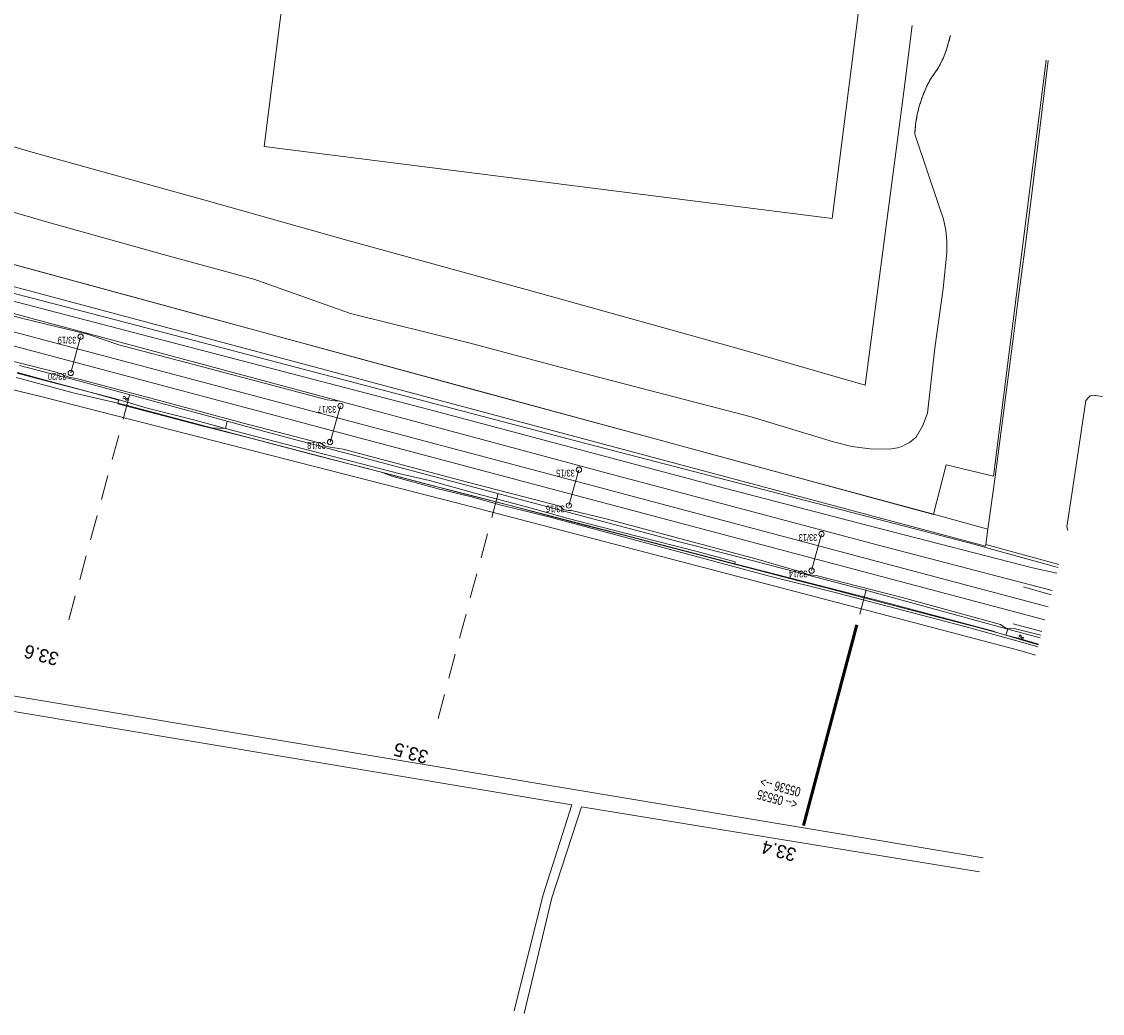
# Model space of a CAD drawing. Header units: metres. Extents: x 177050 to 178939, y 386242 to 386919.
# Tile 18 of 18: x 178655 to 178939, y 386242 to 386503. Entities that reach past the tile are written whole.
import ezdxf

# ---------------------------------------------------------------- set-up
doc = ezdxf.new("R2010")
doc.units = ezdxf.units.M
doc.header["$MEASUREMENT"] = 0
doc.linetypes.add('DGN Style 2', pattern=[10.930399, 6.558239, -4.37216])
for name, color, linetype, lineweight in [('Level 1', 7, 'Continuous', 0), ('Level 10', 7, 'Continuous', 0), ('Level 11', 7, 'Continuous', 0), ('Level 2', 7, 'Continuous', 0), ('Level 3', 7, 'Continuous', 0), ('Level 4', 7, 'Continuous', 0), ('Level 51', 7, 'Continuous', 0), ('Level 7', 7, 'Continuous', 0), ('Level 9', 7, 'Continuous', 0)]:
    doc.layers.add(name, color=color, linetype=linetype, lineweight=lineweight)
doc.styles.add('Style-ENGINEERING', font='ENGINEERING.shx')
doc.styles.add('Style-FANCY', font='FANCY.shx')

# ---------------------------------------------------------------- blocks, each defined once
blk = doc.blocks.new('022')
at = {"layer": 'Level 51', "color": 7, "linetype": 'Continuous', "lineweight": 0}
blk.add_circle((0, 0), 0.7, dxfattribs=at)
blk = doc.blocks.new('007')
at = {"layer": 'Level 11', "color": 150, "linetype": 'Continuous', "lineweight": 0}
for centre, start, end in [((0.75, -0.4), 28.07249, 151.92751), ((0.75, -1.3), 28.07249, 151.92751), ((2.25, 0.4), 208.07249, 331.92751), ((2.25, -0.5), 208.07249, 331.92751)]:
    blk.add_arc(centre, 0.85, start, end, dxfattribs=at)

msp = doc.modelspace()

# ---------------------------------------------------------------- linework, layer by layer
at = {"layer": 'Level 1', "linetype": 'Continuous', "lineweight": 13, "flags": 128}
for points in [[(178924.806, 386349), (178883.939, 386359.862), (178789.488, 386385.042), (178650.786, 386421.814), (178300.291, 386515.032), (177952.563, 386607.514)], [(178923.932, 386345.617), (178789.576, 386381.316), (178542.27, 386447.026), (178266.985, 386520.332), (178071.45, 386572.173), (178007.591, 386589.22), (177951.671, 386604.064)]]:
    msp.add_lwpolyline(points, dxfattribs=at)
at = {"layer": 'Level 2', "linetype": 'Continuous', "lineweight": 0, "flags": 128}
for points in [[(178670.456, 386420.026), (178667.864, 386410.503)], [(178738.795, 386401.832), (178736.033, 386392.348)], [(178801.489, 386385.072), (178798.811, 386375.662)], [(178865.249, 386368.139), (178862.643, 386358.558)], [(178925.619, 386352.147), (178918.347, 386354.301)], [(178923.143, 386342.563), (178915.682, 386344.529)]]:
    msp.add_lwpolyline(points, dxfattribs=at)
at = {"layer": 'Level 3', "linetype": 'Continuous', "lineweight": 0, "flags": 128}
for points in [[(178435.577, 386619.022), (178427.032, 386551.519), (178576.377, 386532.65), (178577.083, 386538.09), (178724.975, 386519.364), (178718.757, 386470.046), (178868.068, 386451.164), (178874.938, 386505.526)], [(178939.094, 386404.311), (178937.308, 386404.551), (178937.121, 386404.544), (178935.89, 386404.497), (178935.414, 386404.096), (178934.764, 386403.301), (178931.049, 386378.678), (178929.744, 386370.025), (178929.993, 386369.079)]]:
    msp.add_lwpolyline(points, dxfattribs=at)
at = {"layer": 'Level 4', "linetype": 'Continuous', "lineweight": 0, "flags": 128}
for points in [[(178894.697, 386373.345), (178898.01, 386386.35), (178910.51, 386383.381), (178924.283, 386492.779)], [(178513.228, 386476.978), (178719.857, 386420.798)], [(178719.857, 386420.798), (178825.716, 386392.016)], [(178653.849, 386410.62), (178661.24, 386408.616), (178672.624, 386405.523)], [(178672.624, 386405.523), (178680.553, 386403.369), (178680.279, 386402.576)], [(178680.279, 386402.576), (178680.209, 386402.374), (178692.351, 386399.241), (178702.021, 386396.711), (178714.128, 386393.601), (178723.783, 386391.089), (178733.483, 386388.588), (178741.353, 386386.547)], [(178825.716, 386392.016), (178894.677, 386373.266), (178894.697, 386373.345)], [(178741.353, 386386.547), (178745.543, 386385.461), (178752.776, 386383.573), (178762.473, 386381.037), (178767.337, 386379.781), (178776.988, 386377.304), (178783.396, 386375.633)], [(178783.396, 386375.633), (178786.665, 386374.781), (178793.909, 386372.898), (178803.596, 386370.35), (178813.265, 386367.852), (178822.913, 386365.328), (178835.022, 386362.198), (178847.134, 386359.029), (178859.204, 386355.879), (178866.441, 386353.99), (178873.739, 386352.111), (178885.836, 386348.965), (178897.916, 386345.794), (178905.136, 386343.926), (178910.003, 386342.643), (178911.633, 386342.191)], [(178911.633, 386342.191), (178913.718, 386341.613)], [(178913.718, 386341.613), (178917.191, 386340.65), (178922.269, 386339.179)]]:
    msp.add_lwpolyline(points, dxfattribs=at)
at = {"layer": 'Level 7', "linetype": 'DGN Style 2', "lineweight": 0, "flags": 128}
for points in [[(178683.343, 386404.65), (178666.669, 386342.982)], [(178780.251, 386378.815), (178763.797, 386317.19)], [(178877.022, 386353.45), (178860.547, 386291.526)]]:
    msp.add_lwpolyline(points, dxfattribs=at)
at = {"layer": 'Level 7', "linetype": 'Continuous', "lineweight": 53, "flags": 128}
msp.add_lwpolyline([(178874.576, 386344.258), (178860.547, 386291.526)], dxfattribs=at)
at = {"layer": 'Level 9', "linetype": 'Continuous', "lineweight": 0, "flags": 128}
for points in [[(178889.123, 386501.861), (178886.903, 386484.55), (178885.375, 386473.083), (178876.698, 386407.302), (178844.198, 386416.718), (178790.124, 386431.741), (178741.109, 386445.258), (178703.45, 386455.83), (178658, 386468.459), (178618.998, 386479.948), (178575.471, 386492.022), (178540.102, 386502.23), (178491.044, 386516.065), (178438.523, 386531.163), (178407.309, 386539.644), (178362.647, 386552.261), (178345.597, 386557.003), (178352.27, 386585.624), (178358.35, 386612.208), (178363, 386634.675), (178359.077, 386637.241), (178359.397, 386638.701)], [(178738.227, 386403.155), (178617.5, 386435.653), (178543.962, 386455.217), (178444.662, 386481.413), (178329.552, 386511.957), (178199.84, 386546.717), (178129.592, 386565.227)], [(178908.429, 386365.437), (178908.377, 386364.985), (178422.937, 386494.574), (178329.411, 386520.401)], [(178898.568, 386497.173), (178899.105, 386499.075)], [(178899.105, 386499.075), (178899.141, 386499.273)], [(178897.527, 386493.911), (178898.108, 386495.522)], [(178898.108, 386495.522), (178898.568, 386497.173)], [(178896.013, 386490.84), (178896.827, 386492.347)], [(178896.827, 386492.347), (178897.527, 386493.911)], [(178924.874, 386492.626), (178920.559, 386457.607), (178918.759, 386443.696), (178916.892, 386429.266), (178915.721, 386420.212), (178910.93, 386383.186), (178908.984, 386369.481)], [(178895.088, 386489.398), (178896.013, 386490.84)], [(178927.102, 386357.888), (178920.71, 386359.299), (178881.166, 386369.416), (178839.763, 386380.232), (178762.349, 386400.785), (178621.094, 386437.59), (178576.055, 386449.296), (178435.104, 386486.74)], [(178435.532, 386488.134), (178470.356, 386478.956), (178570.177, 386453.132), (178605.653, 386443.767), (178618.943, 386440.259), (178682.001, 386423.825), (178803.283, 386391.959), (178905.66, 386365.376), (178908.337, 386364.638), (178927.482, 386359.361)], [(178892.871, 386485.745), (178894.059, 386488.029)], [(178894.059, 386488.029), (178895.088, 386489.398)], [(178891.865, 386483.375), (178892.871, 386485.745)], [(178890.425, 386478.436), (178891.048, 386480.934)], [(178891.048, 386480.934), (178891.865, 386483.375)], [(178890, 386475.897), (178890.425, 386478.436)], [(178513.228, 386476.978), (178602.611, 386452.714), (178700.912, 386425.964), (178719.857, 386420.798)], [(178889.775, 386473.333), (178890, 386475.897)], [(178635.544, 386457.788), (178661.483, 386450.245), (178692.524, 386441.604), (178716.019, 386435.166), (178741.397, 386426.145), (178772.557, 386418.437), (178796.565, 386412.005), (178820.091, 386405.857), (178846.742, 386398.94), (178868.42, 386392.445), (178873.193, 386391.213), (178878.079, 386390.557), (178883.009, 386390.489), (178884.139, 386390.617), (178885.25, 386390.859), (178886.331, 386391.212), (178887.371, 386391.672), (178888.359, 386392.235), (178889.285, 386392.895), (178890.14, 386393.645), (178891.858, 386396.696), (178893.127, 386399.96), (178895.022, 386416.996), (178897.194, 386432.753), (178898.209, 386442.184), (178898.224, 386445.124), (178897.917, 386448.049), (178897.293, 386450.923), (178896.36, 386453.711), (178889.775, 386473.333)], [(178921.534, 386336.333), (178917.368, 386337.576), (178886.078, 386345.804), (178769.269, 386376.346), (178660.688, 386404.146), (178590.005, 386421.349), (178568.189, 386425.712), (178501.869, 386443.165), (178451.466, 386456.768)], [(178629.45, 386431.63), (178655.244, 386424.834), (178672.253, 386420.729), (178680.499, 386417.882), (178699.879, 386412.856), (178735.314, 386403.446), (178737.39, 386403.145), (178738.227, 386403.155)], [(178719.857, 386420.798), (178773.273, 386406.231), (178825.716, 386392.016)], [(178922.88, 386341.543), (178915.88, 386343.329), (178913.685, 386343.435), (178912.298, 386344.402), (178886.413, 386351.505), (178863.865, 386357.281), (178862.794, 386357.35), (178861.532, 386357.65), (178860.095, 386358.152), (178848, 386361.601), (178808.597, 386372.177), (178799.486, 386374.343), (178798.639, 386374.31), (178797.451, 386374.635), (178796.565, 386375.519), (178772.526, 386381.676), (178739.533, 386390.434), (178736.06, 386390.957), (178734.761, 386391.289), (178733.501, 386392.041), (178712.933, 386397.403), (178691.539, 386403.198), (178669.351, 386409.03), (178667.409, 386409.411), (178666.352, 386409.884), (178664.039, 386410.677), (178643.414, 386415.884)], [(178672.624, 386405.523), (178658.733, 386409.106), (178653.801, 386410.47)], [(178654.444, 386412.481), (178670.254, 386408.335), (178708.999, 386397.823)], [(178653.486, 386409.282), (178668.498, 386405.262), (178680.279, 386402.576)], [(178708.555, 386395.913), (178699.845, 386398.234), (178688.315, 386401.18), (178679.743, 386403.687), (178672.624, 386405.523)], [(178680.279, 386402.576), (178682.828, 386401.995), (178704.885, 386396.12)], [(178738.227, 386403.155), (178807.91, 386384.425), (178879.867, 386365.314), (178925.919, 386353.31)], [(178708.555, 386395.913), (178704.885, 386396.12)], [(178704.885, 386396.12), (178735.266, 386388.145), (178741.353, 386386.547)], [(178708.999, 386397.823), (178708.555, 386395.913)], [(178842.496, 386360.361), (178842.523, 386360.858), (178832.528, 386363.575), (178816.349, 386367.682), (178798.669, 386372.251), (178787.68, 386375.349), (178774.703, 386378.743), (178762.168, 386382.21), (178754.501, 386384.009), (178716.574, 386393.776), (178708.555, 386395.913)], [(178708.999, 386397.823), (178720.819, 386394.616), (178827.214, 386366.318), (178842.982, 386362.212), (178876.803, 386353.405), (178914.199, 386343.127)], [(178825.716, 386392.016), (178846.928, 386386.266), (178894.697, 386373.345)], [(178741.353, 386386.547), (178749.573, 386384.39)], [(178749.573, 386384.39), (178752.268, 386383.376), (178764.453, 386380.052), (178772.839, 386378.057), (178781.07, 386375.793), (178793.545, 386372.713), (178851.619, 386357.1), (178868.496, 386352.874), (178902.908, 386343.853), (178918.211, 386339.606), (178922.085, 386338.469)], [(178749.573, 386384.39), (178769.549, 386379.181), (178783.396, 386375.633)], [(178783.396, 386375.633), (178810.832, 386368.604), (178842.496, 386360.361)], [(178894.697, 386373.345), (178908.984, 386369.481)], [(178908.984, 386369.481), (178908.411, 386365.442), (178908.429, 386365.437)], [(178908.429, 386365.437), (178927.679, 386360.124)], [(178430.058, 386362.772), (178907.759, 386283.01)], [(178842.496, 386360.361), (178881.827, 386350.205), (178910.112, 386342.673), (178911.633, 386342.191)], [(178911.633, 386342.191), (178913.694, 386341.538)], [(178913.718, 386341.613), (178914.199, 386343.127)], [(178914.199, 386343.127), (178922.695, 386340.831)], [(178913.694, 386341.538), (178913.718, 386341.613)], [(178922.224, 386339.005), (178913.694, 386341.538)], [(178784.437, 386242.811), (178791.96, 386272.99), (178799.63, 386296.95), (178601.96, 386330.01), (178595.35, 386303.86), (178592.723, 386292.335)], [(178906.82, 386279.375), (178802.15, 386296.46), (178794.36, 386272.48), (178787.093, 386242.125)]]:
    msp.add_lwpolyline(points, dxfattribs=at)
for points in [[(178898.568, 386497.173, 0.023857), (178899.105, 386499.075)], [(178899.105, 386499.075, 0.0024235), (178899.149, 386499.271)], [(178897.527, 386493.911, 0.0186487), (178898.108, 386495.522)], [(178898.108, 386495.522, 0.0186631), (178898.568, 386497.173)], [(178896.013, 386490.84, 0.0186509), (178896.827, 386492.347)], [(178896.827, 386492.347, 0.0186588), (178897.527, 386493.911)], [(178895.088, 386489.398, 0.0186553), (178896.013, 386490.84)], [(178892.871, 386485.745, -0.0196214), (178894.059, 386488.029)], [(178894.059, 386488.029, 0.0186491), (178895.088, 386489.398)], [(178891.865, 386483.375, -0.0196228), (178892.871, 386485.745)], [(178890.425, 386478.436, -0.0196214), (178891.048, 386480.934)], [(178891.048, 386480.934, -0.0196183), (178891.865, 386483.375)], [(178890, 386475.897, -0.01962), (178890.425, 386478.436)], [(178889.775, 386473.333, -0.0196164), (178890, 386475.897)]]:
    msp.add_lwpolyline(points, format="xyb", dxfattribs=at)

# ---------------------------------------------------------------- block references
at = {"layer": 'Level 2', "linetype": 'Continuous', "lineweight": 0}
for p in [(178670.456, 386420.026), (178667.864, 386410.502), (178738.795, 386401.832), (178736.033, 386392.348), (178801.489, 386385.072), (178798.811, 386375.662), (178865.249, 386368.139), (178862.643, 386358.558)]:
    msp.add_blockref('022', p, dxfattribs=at)
at = {"layer": 'Level 9', "linetype": 'Continuous', "lineweight": 0, "xscale": 0.45, "yscale": 0.45}
for p, rotation in [((178681.636, 386404.197), 344.8203608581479), ((178917.175, 386341.422), 344.875267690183)]:
    msp.add_blockref('007', p, dxfattribs=dict(at, rotation=rotation))

# ---------------------------------------------------------------- texts
at = {"layer": 'Level 10', "linetype": 'Continuous', "lineweight": 0, "style": 'Style-FANCY', "width": 0.75}
for s, p in [('05536 -->', (178859.986, 386301.424)), ('<-- 05535', (178859.12, 386298.192))]:
    msp.add_text(s, height=2.5, rotation=165, dxfattribs=at).set_placement(p)
at = {"layer": 'Level 2', "linetype": 'Continuous', "lineweight": 0, "style": 'Style-ENGINEERING', "width": 0.75}
for s, p in [('  33/19', (178670.456, 386420.026)), ('  33/20', (178667.864, 386410.502)), ('  33/17', (178738.795, 386401.832)), ('  33/18', (178736.033, 386392.348)), ('  33/15', (178801.489, 386385.072)), ('  33/16', (178798.811, 386375.662)), ('  33/13', (178865.249, 386368.139)), ('  33/14', (178862.643, 386358.558))]:
    msp.add_text(s, height=1.8, rotation=180, dxfattribs=at).set_placement(p)
at = {"layer": 'Level 7', "linetype": 'Continuous', "lineweight": 0, "style": 'Style-FANCY'}
for s, p in [('33.6', (178665.002, 386336.815)), ('33.5', (178762.152, 386311.028)), ('33.4', (178858.899, 386285.334))]:
    msp.add_text(s, height=3.5, rotation=165, dxfattribs=at).set_placement(p)

doc.saveas('drawing.dxf')
